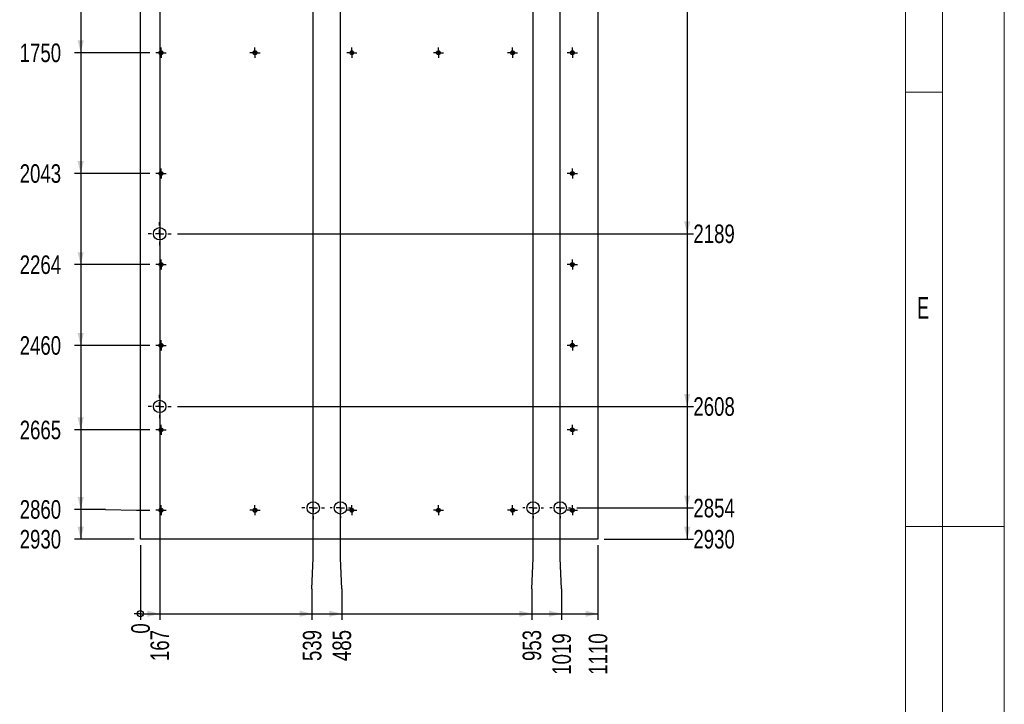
# Model space of a CAD drawing. Header units: millimetres. Extents: x 0 to 841, y 0 to 594.
# Tile 52 of 56: x 682 to 841, y 268 to 379. Entities that reach past the tile are written whole.
import ezdxf

# ---------------------------------------------------------------- set-up
doc = ezdxf.new("R2010")
doc.units = ezdxf.units.MM
doc.linetypes.add('CENTERX2', pattern=[20.32, 12.7, -2.54, 2.54, -2.54])
for name, color, linetype in [('COTES', 1, 'Continuous'), ('NOTES', 6, 'Continuous'), ('TRAIT-MIXTES', 3, 'CENTERX2')]:
    doc.layers.add(name, color=color, linetype=linetype)
doc.layers.add('TRAIT-FORT', color=4, linetype='Continuous', lineweight=25)
doc.styles.add('SLDTEXTSTYLE0', font='TXT', dxfattribs={"width": 0.75})
doc.styles.add('SLDTEXTSTYLE3', font='TXT', dxfattribs={"width": 0.605})
doc.dimstyles.new('SLDDIMSTYLE2', dxfattribs={"dimtxt": 3, "dimasz": 0.333333, "dimexe": 0, "dimexo": 0.0625, "dimgap": 0.75, "dimtad": 0, "dimtih": 1, "dimtoh": 1, "dimdec": 0, "dimlfac": 15, "dimrnd": 1e-09, "dimdsep": 46, "dimtxsty": 'SLDTEXTSTYLE0', "dimblk1": 'ORIGIN', "dimblk2": 'ORIGIN', "dimsah": 1, "dimcen": 0.09, "dimadec": 0, "dimazin": 2, "dimtfac": 1, "dimtdec": 0, "dimtofl": 0, "dimtmove": 0, "dimatfit": 3, "dimldrblk": 'ORIGIN', "dimfxl": 1, "dimfrac": 2, "dimtolj": 1, "dimtzin": 12, "dimarcsym": 0})
doc.dimstyles.new('SLDDIMSTYLE3', dxfattribs={"dimtxt": 3, "dimasz": 2, "dimexe": 0, "dimexo": 0.0625, "dimgap": 0.75, "dimtad": 0, "dimtih": 1, "dimtoh": 1, "dimdec": 0, "dimlfac": 15, "dimrnd": 1e-09, "dimzin": 12, "dimdsep": 46, "dimtxsty": 'SLDTEXTSTYLE0', "dimsah": 1, "dimcen": 0.09, "dimadec": 0, "dimazin": 3, "dimtfac": 1, "dimtdec": 0, "dimtofl": 0, "dimtmove": 0, "dimatfit": 3, "dimfxl": 1, "dimfrac": 2, "dimtolj": 1, "dimtzin": 12, "dimarcsym": 0})

# ---------------------------------------------------------------- blocks, each defined once
blk = doc.blocks.new('_D_331')
at = {"layer": 'COTES', "color": 1, "transparency": 16777216}
for p, q in [((691.61, 383.52), (691.61, 373.59)), ((702.78, 373.59), (690.61, 373.59))]:
    blk.add_line(p, q, dxfattribs=at)
blk.add_solid([(691.61, 373.59), (692.11, 375.59), (691.11, 375.59)], dxfattribs=at)
at = {"layer": 'COTES', "color": 1, "transparency": 16777216, "insert": (681.74, 375.07), "char_height": 3, "attachment_point": 1, "style": 'SLDTEXTSTYLE0'}
blk.add_mtext('1750', dxfattribs=at)
blk = doc.blocks.new('_D_332')
at = {"layer": 'COTES', "color": 1, "transparency": 16777216}
for p, q in [((691.61, 373.59), (691.61, 354.05)), ((702.78, 354.05), (690.61, 354.05))]:
    blk.add_line(p, q, dxfattribs=at)
blk.add_solid([(691.61, 354.05), (692.11, 356.05), (691.11, 356.05)], dxfattribs=at)
at = {"layer": 'COTES', "color": 1, "transparency": 16777216, "insert": (681.74, 355.54), "char_height": 3, "attachment_point": 1, "style": 'SLDTEXTSTYLE0'}
blk.add_mtext('2043', dxfattribs=at)
blk = doc.blocks.new('_D_333')
at = {"layer": 'COTES', "color": 1, "transparency": 16777216}
for p, q in [((691.61, 354.05), (691.61, 339.32)), ((702.78, 339.32), (690.61, 339.32))]:
    blk.add_line(p, q, dxfattribs=at)
blk.add_solid([(691.61, 339.32), (692.11, 341.32), (691.11, 341.32)], dxfattribs=at)
at = {"layer": 'COTES', "color": 1, "transparency": 16777216, "insert": (681.74, 340.8), "char_height": 3, "attachment_point": 1, "style": 'SLDTEXTSTYLE0'}
blk.add_mtext('2264', dxfattribs=at)
blk = doc.blocks.new('_D_334')
at = {"layer": 'COTES', "color": 1, "transparency": 16777216}
for p, q in [((691.61, 339.32), (691.61, 326.25)), ((702.78, 326.25), (690.61, 326.25))]:
    blk.add_line(p, q, dxfattribs=at)
blk.add_solid([(691.61, 326.25), (692.11, 328.25), (691.11, 328.25)], dxfattribs=at)
at = {"layer": 'COTES', "color": 1, "transparency": 16777216, "insert": (681.74, 327.74), "char_height": 3, "attachment_point": 1, "style": 'SLDTEXTSTYLE0'}
blk.add_mtext('2460', dxfattribs=at)
blk = doc.blocks.new('_D_335')
at = {"layer": 'COTES', "color": 1, "transparency": 16777216}
for p, q in [((691.61, 326.25), (691.61, 312.59)), ((702.78, 312.59), (690.61, 312.59))]:
    blk.add_line(p, q, dxfattribs=at)
blk.add_solid([(691.61, 312.59), (692.11, 314.59), (691.11, 314.59)], dxfattribs=at)
at = {"layer": 'COTES', "color": 1, "transparency": 16777216, "insert": (681.74, 314.07), "char_height": 3, "attachment_point": 1, "style": 'SLDTEXTSTYLE0'}
blk.add_mtext('2665', dxfattribs=at)
blk = doc.blocks.new('_D_336')
at = {"layer": 'COTES', "color": 1, "transparency": 16777216}
for p, q in [((691.61, 312.59), (691.61, 299.73)), ((695.61, 299.73), (690.61, 299.73)), ((695.61, 299.73), (700.61, 299.59)), ((700.61, 299.59), (702.78, 299.59))]:
    blk.add_line(p, q, dxfattribs=at)
blk.add_solid([(691.61, 299.73), (692.11, 301.73), (691.11, 301.73)], dxfattribs=at)
at = {"layer": 'COTES', "color": 1, "transparency": 16777216, "insert": (681.74, 301.22), "char_height": 3, "attachment_point": 1, "style": 'SLDTEXTSTYLE0'}
blk.add_mtext('2860', dxfattribs=at)
blk = doc.blocks.new('_D_337')
at = {"layer": 'COTES', "color": 1, "transparency": 16777216}
for p, q in [((691.61, 299.73), (691.61, 294.92)), ((700.27, 294.92), (690.61, 294.92))]:
    blk.add_line(p, q, dxfattribs=at)
blk.add_solid([(691.61, 294.92), (692.11, 296.92), (691.11, 296.92)], dxfattribs=at)
at = {"layer": 'COTES', "color": 1, "transparency": 16777216, "insert": (681.74, 296.4), "char_height": 3, "attachment_point": 1, "style": 'SLDTEXTSTYLE0'}
blk.add_mtext('2930', dxfattribs=at)
blk = doc.blocks.new('_D_342')
at = {"layer": 'COTES', "color": 1, "transparency": 16777216}
for p, q in [((789.71, 391.72), (789.71, 344.31)), ((707.24, 344.31), (790.71, 344.31))]:
    blk.add_line(p, q, dxfattribs=at)
blk.add_solid([(789.71, 344.31), (790.21, 346.31), (789.21, 346.31)], dxfattribs=at)
at = {"layer": 'COTES', "color": 1, "transparency": 16777216, "insert": (790.71, 345.8), "char_height": 3, "attachment_point": 1, "style": 'SLDTEXTSTYLE0'}
blk.add_mtext('2189', dxfattribs=at)
blk = doc.blocks.new('_D_343')
at = {"layer": 'COTES', "color": 1, "transparency": 16777216}
for p, q in [((789.71, 344.31), (789.71, 316.37)), ((707.24, 316.37), (790.71, 316.37))]:
    blk.add_line(p, q, dxfattribs=at)
blk.add_solid([(789.71, 316.37), (790.21, 318.37), (789.21, 318.37)], dxfattribs=at)
at = {"layer": 'COTES', "color": 1, "transparency": 16777216, "insert": (790.71, 317.86), "char_height": 3, "attachment_point": 1, "style": 'SLDTEXTSTYLE0'}
blk.add_mtext('2608', dxfattribs=at)
blk = doc.blocks.new('_D_344')
at = {"layer": 'COTES', "color": 1, "transparency": 16777216}
for p, q in [((789.71, 316.37), (789.71, 299.96)), ((771.85, 299.96), (790.71, 299.96))]:
    blk.add_line(p, q, dxfattribs=at)
blk.add_solid([(789.71, 299.96), (790.21, 301.96), (789.21, 301.96)], dxfattribs=at)
at = {"layer": 'COTES', "color": 1, "transparency": 16777216, "insert": (790.71, 301.44), "char_height": 3, "attachment_point": 1, "style": 'SLDTEXTSTYLE0'}
blk.add_mtext('2854', dxfattribs=at)
blk = doc.blocks.new('_D_345')
at = {"layer": 'COTES', "color": 1, "transparency": 16777216}
for p, q in [((789.71, 299.96), (789.71, 294.92)), ((776.27, 294.92), (790.71, 294.92))]:
    blk.add_line(p, q, dxfattribs=at)
blk.add_solid([(789.71, 294.92), (790.21, 296.92), (789.21, 296.92)], dxfattribs=at)
at = {"layer": 'COTES', "color": 1, "transparency": 16777216, "insert": (790.71, 296.4), "char_height": 3, "attachment_point": 1, "style": 'SLDTEXTSTYLE0'}
blk.add_mtext('2930', dxfattribs=at)
blk = doc.blocks.new('_ORIGIN')
at = {"color": 0, "linetype": 'ByBlock', "lineweight": -2}
blk.add_line((0, 0), (-1, 0), dxfattribs=at)
blk.add_circle((0, 0), 0.5, dxfattribs=at)
blk = doc.blocks.new('_D_346')
at = {"layer": 'COTES', "color": 1, "transparency": 16777216}
blk.add_line((701.27, 293.92), (701.27, 281.85), dxfattribs=at)
blk.add_blockref('_ORIGIN', (701.27, 282.85), dxfattribs=at)
at = {"layer": 'COTES', "color": 1, "transparency": 16777216, "insert": (699.78, 279.63), "char_height": 3, "attachment_point": 1, "rotation": 90, "style": 'SLDTEXTSTYLE0'}
blk.add_mtext('0', dxfattribs=at)
blk = doc.blocks.new('_D_347')
at = {"layer": 'COTES', "color": 1, "transparency": 16777216}
for p, q in [((704.38, 470.87), (704.38, 281.85)), ((701.27, 282.85), (704.38, 282.85))]:
    blk.add_line(p, q, dxfattribs=at)
blk.add_solid([(704.38, 282.85), (702.38, 283.35), (702.38, 282.35)], dxfattribs=at)
at = {"layer": 'COTES', "color": 1, "transparency": 16777216, "insert": (702.89, 275.2), "char_height": 3, "attachment_point": 1, "rotation": 90, "style": 'SLDTEXTSTYLE0'}
blk.add_mtext('167', dxfattribs=at)
blk = doc.blocks.new('_D_348')
at = {"layer": 'COTES', "color": 1, "transparency": 16777216}
for p, q in [((729.22, 291.85), (729.22, 482.12)), ((729.01, 286.85), (729.22, 291.85)), ((729.01, 286.85), (729.01, 281.85)), ((704.38, 282.85), (729.01, 282.85))]:
    blk.add_line(p, q, dxfattribs=at)
blk.add_solid([(729.01, 282.85), (727.01, 283.35), (727.01, 282.35)], dxfattribs=at)
at = {"layer": 'COTES', "color": 1, "transparency": 16777216, "insert": (727.53, 275.2), "char_height": 3, "attachment_point": 1, "rotation": 90, "style": 'SLDTEXTSTYLE0'}
blk.add_mtext('539', dxfattribs=at)
blk = doc.blocks.new('_D_349')
at = {"layer": 'COTES', "color": 1, "transparency": 16777216}
for p, q in [((733.62, 291.85), (733.62, 482.29)), ((733.82, 286.85), (733.62, 291.85)), ((733.82, 286.85), (733.82, 281.85)), ((729.01, 282.85), (733.82, 282.85))]:
    blk.add_line(p, q, dxfattribs=at)
blk.add_solid([(733.82, 282.85), (731.82, 283.35), (731.82, 282.35)], dxfattribs=at)
at = {"layer": 'COTES', "color": 1, "transparency": 16777216, "insert": (732.34, 275.2), "char_height": 3, "attachment_point": 1, "rotation": 90, "style": 'SLDTEXTSTYLE0'}
blk.add_mtext('485', dxfattribs=at)
blk = doc.blocks.new('_D_350')
at = {"layer": 'COTES', "color": 1, "transparency": 16777216}
for p, q in [((764.78, 291.85), (764.78, 482.29)), ((764.57, 286.85), (764.78, 291.85)), ((764.57, 286.85), (764.57, 281.85)), ((733.82, 282.85), (764.57, 282.85))]:
    blk.add_line(p, q, dxfattribs=at)
blk.add_solid([(764.57, 282.85), (762.57, 283.35), (762.57, 282.35)], dxfattribs=at)
at = {"layer": 'COTES', "color": 1, "transparency": 16777216, "insert": (763.09, 275.2), "char_height": 3, "attachment_point": 1, "rotation": 90, "style": 'SLDTEXTSTYLE0'}
blk.add_mtext('953', dxfattribs=at)
blk = doc.blocks.new('_D_351')
at = {"layer": 'COTES', "color": 1, "transparency": 16777216}
for p, q in [((769.18, 291.85), (769.18, 482.29)), ((769.38, 286.85), (769.18, 291.85)), ((769.38, 286.85), (769.38, 281.85)), ((764.57, 282.85), (769.38, 282.85))]:
    blk.add_line(p, q, dxfattribs=at)
blk.add_solid([(769.38, 282.85), (767.38, 283.35), (767.38, 282.35)], dxfattribs=at)
at = {"layer": 'COTES', "color": 1, "transparency": 16777216, "insert": (767.9, 272.98), "char_height": 3, "attachment_point": 1, "rotation": 90, "style": 'SLDTEXTSTYLE0'}
blk.add_mtext('1019', dxfattribs=at)
blk = doc.blocks.new('_D_352')
at = {"layer": 'COTES', "color": 1, "transparency": 16777216}
for p, q in [((775.27, 293.92), (775.27, 281.85)), ((769.38, 282.85), (775.27, 282.85))]:
    blk.add_line(p, q, dxfattribs=at)
blk.add_solid([(775.27, 282.85), (773.27, 283.35), (773.27, 282.35)], dxfattribs=at)
at = {"layer": 'COTES', "color": 1, "transparency": 16777216, "insert": (773.78, 272.98), "char_height": 3, "attachment_point": 1, "rotation": 90, "style": 'SLDTEXTSTYLE0'}
blk.add_mtext('1110', dxfattribs=at)
blk = doc.blocks.new('SW_CENTERMARKSYMBOL_229')
at = {"layer": 'TRAIT-MIXTES', "color": 0}
for p, q in [((-0.67, 0), (-0.82, 0)), ((0, 0), (-0.67, 0)), ((0, 0.67), (0, 0.82)), ((0, 0), (0, 0.67)), ((0, 0), (0, -0.67)), ((0, 0), (0.67, 0)), ((0.67, 0), (0.82, 0)), ((0, -0.67), (0, -0.82))]:
    blk.add_line(p, q, dxfattribs=at)
blk = doc.blocks.new('SW_CENTERMARKSYMBOL_230')
at = {"layer": 'TRAIT-MIXTES', "color": 0}
for p, q in [((-0.67, 0), (-0.82, 0)), ((0, 0), (-0.67, 0)), ((0, 0.67), (0, 0.82)), ((0, 0), (0, 0.67)), ((0, 0), (0, -0.67)), ((0, 0), (0.67, 0)), ((0.67, 0), (0.82, 0)), ((0, -0.67), (0, -0.82))]:
    blk.add_line(p, q, dxfattribs=at)
blk = doc.blocks.new('SW_CENTERMARKSYMBOL_231')
at = {"layer": 'TRAIT-MIXTES', "color": 0}
for p, q in [((-0.67, 0), (-0.82, 0)), ((0, 0), (-0.67, 0)), ((0, 0.67), (0, 0.82)), ((0, 0), (0, 0.67)), ((0, 0), (0, -0.67)), ((0, 0), (0.67, 0)), ((0.67, 0), (0.82, 0)), ((0, -0.67), (0, -0.82))]:
    blk.add_line(p, q, dxfattribs=at)
blk = doc.blocks.new('SW_CENTERMARKSYMBOL_232')
at = {"layer": 'TRAIT-MIXTES', "color": 0}
for p, q in [((-0.67, 0), (-0.82, 0)), ((0, 0), (-0.67, 0)), ((0, 0.67), (0, 0.82)), ((0, 0), (0, 0.67)), ((0, 0), (0, -0.67)), ((0, 0), (0.67, 0)), ((0.67, 0), (0.82, 0)), ((0, -0.67), (0, -0.82))]:
    blk.add_line(p, q, dxfattribs=at)
blk = doc.blocks.new('SW_CENTERMARKSYMBOL_233')
at = {"layer": 'TRAIT-MIXTES', "color": 0}
for p, q in [((-0.67, 0), (-0.82, 0)), ((0, 0), (-0.67, 0)), ((0, 0.67), (0, 0.82)), ((0, 0), (0, 0.67)), ((0, 0), (0, -0.67)), ((0, 0), (0.67, 0)), ((0.67, 0), (0.82, 0)), ((0, -0.67), (0, -0.82))]:
    blk.add_line(p, q, dxfattribs=at)
blk = doc.blocks.new('SW_CENTERMARKSYMBOL_234')
at = {"layer": 'TRAIT-MIXTES', "color": 0}
for p, q in [((-0.67, 0), (-0.82, 0)), ((0, 0), (-0.67, 0)), ((0, 0.67), (0, 0.82)), ((0, 0), (0, 0.67)), ((0, 0), (0, -0.67)), ((0, 0), (0.67, 0)), ((0.67, 0), (0.82, 0)), ((0, -0.67), (0, -0.82))]:
    blk.add_line(p, q, dxfattribs=at)
blk = doc.blocks.new('SW_CENTERMARKSYMBOL_235')
at = {"layer": 'TRAIT-MIXTES', "color": 0}
for p, q in [((-0.67, 0), (-0.82, 0)), ((0, 0), (-0.67, 0)), ((0, 0.67), (0, 0.82)), ((0, 0), (0, 0.67)), ((0, 0), (0, -0.67)), ((0, 0), (0.67, 0)), ((0.67, 0), (0.82, 0)), ((0, -0.67), (0, -0.82))]:
    blk.add_line(p, q, dxfattribs=at)
blk = doc.blocks.new('SW_CENTERMARKSYMBOL_236')
at = {"layer": 'TRAIT-MIXTES', "color": 0}
for p, q in [((-0.67, 0), (-0.82, 0)), ((0, 0), (-0.67, 0)), ((0, 0.67), (0, 0.82)), ((0, 0), (0, 0.67)), ((0, 0), (0, -0.67)), ((0, 0), (0.67, 0)), ((0.67, 0), (0.82, 0)), ((0, -0.67), (0, -0.82))]:
    blk.add_line(p, q, dxfattribs=at)
blk = doc.blocks.new('SW_CENTERMARKSYMBOL_237')
at = {"layer": 'TRAIT-MIXTES', "color": 0}
for p, q in [((-0.67, 0), (-0.82, 0)), ((0, 0), (-0.67, 0)), ((0, 0.67), (0, 0.82)), ((0, 0), (0, 0.67)), ((0, 0), (0, -0.67)), ((0, 0), (0.67, 0)), ((0.67, 0), (0.82, 0)), ((0, -0.67), (0, -0.82))]:
    blk.add_line(p, q, dxfattribs=at)
blk = doc.blocks.new('SW_CENTERMARKSYMBOL_252')
at = {"layer": 'TRAIT-MIXTES', "color": 0}
for p, q in [((-0.67, 0), (-0.82, 0)), ((0, 0), (-0.67, 0)), ((0, 0.67), (0, 0.82)), ((0, 0), (0, 0.67)), ((0, 0), (0, -0.67)), ((0, 0), (0.67, 0)), ((0.67, 0), (0.82, 0)), ((0, -0.67), (0, -0.82))]:
    blk.add_line(p, q, dxfattribs=at)
blk = doc.blocks.new('SW_CENTERMARKSYMBOL_253')
at = {"layer": 'TRAIT-MIXTES', "color": 0}
for p, q in [((-0.67, 0), (-0.82, 0)), ((0, 0), (-0.67, 0)), ((0, 0.67), (0, 0.82)), ((0, 0), (0, 0.67)), ((0, 0), (0, -0.67)), ((0, 0), (0.67, 0)), ((0.67, 0), (0.82, 0)), ((0, -0.67), (0, -0.82))]:
    blk.add_line(p, q, dxfattribs=at)
blk = doc.blocks.new('SW_CENTERMARKSYMBOL_254')
at = {"layer": 'TRAIT-MIXTES', "color": 0}
for p, q in [((-0.67, 0), (-0.82, 0)), ((0, 0), (-0.67, 0)), ((0, 0.67), (0, 0.82)), ((0, 0), (0, 0.67)), ((0, 0), (0, -0.67)), ((0, 0), (0.67, 0)), ((0.67, 0), (0.82, 0)), ((0, -0.67), (0, -0.82))]:
    blk.add_line(p, q, dxfattribs=at)
blk = doc.blocks.new('SW_CENTERMARKSYMBOL_255')
at = {"layer": 'TRAIT-MIXTES', "color": 0}
for p, q in [((-0.67, 0), (-0.82, 0)), ((0, 0), (-0.67, 0)), ((0, 0.67), (0, 0.82)), ((0, 0), (0, 0.67)), ((0, 0), (0, -0.67)), ((0, 0), (0.67, 0)), ((0.67, 0), (0.82, 0)), ((0, -0.67), (0, -0.82))]:
    blk.add_line(p, q, dxfattribs=at)
blk = doc.blocks.new('SW_CENTERMARKSYMBOL_256')
at = {"layer": 'TRAIT-MIXTES', "color": 0}
for p, q in [((-0.67, 0), (-0.82, 0)), ((0, 0), (-0.67, 0)), ((0, 0.67), (0, 0.82)), ((0, 0), (0, 0.67)), ((0, 0), (0, -0.67)), ((0, 0), (0.67, 0)), ((0.67, 0), (0.82, 0)), ((0, -0.67), (0, -0.82))]:
    blk.add_line(p, q, dxfattribs=at)
blk = doc.blocks.new('SW_CENTERMARKSYMBOL_257')
at = {"layer": 'TRAIT-MIXTES', "color": 0}
for p, q in [((-0.67, 0), (-0.82, 0)), ((0, 0), (-0.67, 0)), ((0, 0.67), (0, 0.82)), ((0, 0), (0, 0.67)), ((0, 0), (0, -0.67)), ((0, 0), (0.67, 0)), ((0.67, 0), (0.82, 0)), ((0, -0.67), (0, -0.82))]:
    blk.add_line(p, q, dxfattribs=at)
blk = doc.blocks.new('SW_CENTERMARKSYMBOL_258')
at = {"layer": 'TRAIT-MIXTES', "color": 0}
for p, q in [((-0.67, 0), (-0.82, 0)), ((0, 0), (-0.67, 0)), ((0, 0.67), (0, 0.82)), ((0, 0), (0, 0.67)), ((0, 0), (0, -0.67)), ((0, 0), (0.67, 0)), ((0.67, 0), (0.82, 0)), ((0, -0.67), (0, -0.82))]:
    blk.add_line(p, q, dxfattribs=at)
blk = doc.blocks.new('SW_CENTERMARKSYMBOL_259')
at = {"layer": 'TRAIT-MIXTES', "color": 0}
for p, q in [((-0.67, 0), (-0.82, 0)), ((0, 0), (-0.67, 0)), ((0, 0.67), (0, 0.82)), ((0, 0), (0, 0.67)), ((0, 0), (0, -0.67)), ((0, 0), (0.67, 0)), ((0.67, 0), (0.82, 0)), ((0, -0.67), (0, -0.82))]:
    blk.add_line(p, q, dxfattribs=at)
blk = doc.blocks.new('SW_CENTERMARKSYMBOL_260')
at = {"layer": 'TRAIT-MIXTES', "color": 0}
for p, q in [((-0.67, 0), (-0.82, 0)), ((0, 0), (-0.67, 0)), ((0, 0.67), (0, 0.82)), ((0, 0), (0, 0.67)), ((0, 0), (0, -0.67)), ((0, 0), (0.67, 0)), ((0.67, 0), (0.82, 0)), ((0, -0.67), (0, -0.82))]:
    blk.add_line(p, q, dxfattribs=at)
blk = doc.blocks.new('SW_CENTERMARKSYMBOL_261')
at = {"layer": 'TRAIT-MIXTES', "color": 0}
for p, q in [((-0.67, 0), (-0.82, 0)), ((0, 0), (-0.67, 0)), ((0, 0.67), (0, 0.82)), ((0, 0), (0, 0.67)), ((0, 0), (0, -0.67)), ((0, 0), (0.67, 0)), ((0.67, 0), (0.82, 0)), ((0, -0.67), (0, -0.82))]:
    blk.add_line(p, q, dxfattribs=at)
blk = doc.blocks.new('SW_CENTERMARKSYMBOL_262')
at = {"layer": 'TRAIT-MIXTES', "color": 0}
for p, q in [((-0.67, 0), (-0.82, 0)), ((0, 0), (-0.67, 0)), ((0, 0.67), (0, 0.82)), ((0, 0), (0, 0.67)), ((0, 0), (0, -0.67)), ((0, 0), (0.67, 0)), ((0.67, 0), (0.82, 0)), ((0, -0.67), (0, -0.82))]:
    blk.add_line(p, q, dxfattribs=at)
blk = doc.blocks.new('SW_CENTERMARKSYMBOL_274')
at = {"layer": 'TRAIT-MIXTES', "color": 0}
for p, q in [((0, 1.33), (0, 1.87)), ((-1.33, 0), (-1.87, 0)), ((0, 0), (-0.67, 0)), ((0, 0), (0, 0.67)), ((0, 0), (0, -0.67)), ((0, 0), (0.67, 0)), ((1.33, 0), (1.87, 0)), ((0, -1.33), (0, -1.87))]:
    blk.add_line(p, q, dxfattribs=at)
blk = doc.blocks.new('SW_CENTERMARKSYMBOL_275')
at = {"layer": 'TRAIT-MIXTES', "color": 0}
for p, q in [((0, 1.33), (0, 1.87)), ((-1.33, 0), (-1.87, 0)), ((0, 0), (-0.67, 0)), ((0, 0), (0, 0.67)), ((0, 0), (0, -0.67)), ((0, 0), (0.67, 0)), ((1.33, 0), (1.87, 0)), ((0, -1.33), (0, -1.87))]:
    blk.add_line(p, q, dxfattribs=at)
blk = doc.blocks.new('SW_CENTERMARKSYMBOL_276')
at = {"layer": 'TRAIT-MIXTES', "color": 0}
for p, q in [((0, 1.33), (0, 1.83)), ((-1.33, 0), (-1.83, 0)), ((0, 0), (-0.67, 0)), ((0, 0), (0, 0.67)), ((0, 0), (0, -0.67)), ((0, 0), (0.67, 0)), ((1.33, 0), (1.83, 0)), ((0, -1.33), (0, -1.83))]:
    blk.add_line(p, q, dxfattribs=at)
blk = doc.blocks.new('SW_CENTERMARKSYMBOL_277')
at = {"layer": 'TRAIT-MIXTES', "color": 0}
for p, q in [((0, 1.33), (0, 1.67)), ((-1.33, 0), (-1.67, 0)), ((0, 0), (-0.67, 0)), ((0, 0), (0, 0.67)), ((0, 0), (0, -0.67)), ((0, 0), (0.67, 0)), ((1.33, 0), (1.67, 0)), ((0, -1.33), (0, -1.67))]:
    blk.add_line(p, q, dxfattribs=at)
blk = doc.blocks.new('SW_CENTERMARKSYMBOL_278')
at = {"layer": 'TRAIT-MIXTES', "color": 0}
for p, q in [((0, 1.33), (0, 1.67)), ((-1.33, 0), (-1.67, 0)), ((0, 0), (-0.67, 0)), ((0, 0), (0, 0.67)), ((0, 0), (0, -0.67)), ((0, 0), (0.67, 0)), ((1.33, 0), (1.67, 0)), ((0, -1.33), (0, -1.67))]:
    blk.add_line(p, q, dxfattribs=at)
blk = doc.blocks.new('SW_CENTERMARKSYMBOL_279')
at = {"layer": 'TRAIT-MIXTES', "color": 0}
for p, q in [((0, 1.33), (0, 1.67)), ((-1.33, 0), (-1.67, 0)), ((0, 0), (-0.67, 0)), ((0, 0), (0, 0.67)), ((0, 0), (0, -0.67)), ((0, 0), (0.67, 0)), ((1.33, 0), (1.67, 0)), ((0, -1.33), (0, -1.67))]:
    blk.add_line(p, q, dxfattribs=at)

msp = doc.modelspace()

# ---------------------------------------------------------------- linework, layer by layer
at = {"color": 7, "linetype": 'Continuous', "lineweight": 18}
for p, q in [((841.00104, -0.05693), (841.00104, 593.94307)), ((831.00104, 9.94307), (831.00104, 583.94307)), ((825.00104, 15.94307), (825.00104, 577.94307)), ((831.00104, 367.19307), (825.00104, 367.19307)), ((831.00104, 296.94307), (825.00104, 296.94307)), ((841.00104, 296.94307), (831.00104, 296.94307))]:
    msp.add_line(p, q, dxfattribs=at)
at = {"layer": 'TRAIT-FORT', "color": 4, "linetype": 'Continuous', "lineweight": 25}
for p, q in [((701.26733, 294.91898), (701.26733, 490.25232)), ((775.266, 490.25232), (775.266, 294.91898)), ((775.266, 294.91898), (701.26733, 294.91898))]:
    msp.add_line(p, q, dxfattribs=at)
for centre, radius in [((704.59933, 373.58565), 0.31333), ((704.59933, 373.58565), 0.15), ((719.79933, 373.58565), 0.31333), ((719.79933, 373.58565), 0.15), ((735.466, 373.58565), 0.31333), ((735.466, 373.58565), 0.15), ((749.466, 373.58565), 0.31333), ((749.466, 373.58565), 0.15), ((761.466, 373.58565), 0.31333), ((761.466, 373.58565), 0.15), ((771.13266, 373.58565), 0.31333), ((771.13266, 373.58565), 0.15), ((704.59933, 354.05232), 0.31333), ((704.59933, 354.05232), 0.15), ((771.13266, 354.05232), 0.31333), ((771.13266, 354.05232), 0.15), ((704.37765, 344.30908), 1), ((704.59933, 339.31898), 0.31333), ((704.59933, 339.31898), 0.15), ((771.13266, 339.31898), 0.31333), ((771.13266, 339.31898), 0.15), ((704.59933, 326.25232), 0.31333), ((771.13266, 326.25232), 0.31333), ((704.59933, 326.25232), 0.15), ((771.13266, 326.25232), 0.15), ((704.37765, 316.36999), 1), ((704.59933, 312.58565), 0.31333), ((704.59933, 312.58565), 0.15), ((771.13266, 312.58565), 0.31333), ((771.13266, 312.58565), 0.15), ((704.59933, 299.58565), 0.31333), ((704.59933, 299.58565), 0.15), ((719.79933, 299.58565), 0.31333), ((719.79933, 299.58565), 0.15), ((729.21732, 299.95749), 1), ((733.61999, 299.95749), 1), ((735.466, 299.58565), 0.31333), ((735.466, 299.58565), 0.15), ((749.466, 299.58565), 0.31333), ((749.466, 299.58565), 0.15), ((761.466, 299.58565), 0.31333), ((761.466, 299.58565), 0.15), ((764.77731, 299.95749), 1), ((769.17998, 299.95749), 1), ((771.13266, 299.58565), 0.31333), ((771.13266, 299.58565), 0.15)]:
    msp.add_circle(centre, radius, dxfattribs=at)

# ---------------------------------------------------------------- block references
at = {"layer": 'TRAIT-MIXTES', "color": 3}
for name, p in [('SW_CENTERMARKSYMBOL_262', (704.59933, 373.58565)), ('SW_CENTERMARKSYMBOL_261', (719.79933, 373.58565)), ('SW_CENTERMARKSYMBOL_260', (735.466, 373.58565)), ('SW_CENTERMARKSYMBOL_259', (749.466, 373.58565)), ('SW_CENTERMARKSYMBOL_258', (761.466, 373.58565)), ('SW_CENTERMARKSYMBOL_237', (771.13266, 373.58565)), ('SW_CENTERMARKSYMBOL_236', (704.59933, 354.05232)), ('SW_CENTERMARKSYMBOL_229', (771.13266, 354.05232)), ('SW_CENTERMARKSYMBOL_274', (704.37765, 344.30908)), ('SW_CENTERMARKSYMBOL_235', (704.59933, 339.31898)), ('SW_CENTERMARKSYMBOL_230', (771.13266, 339.31898)), ('SW_CENTERMARKSYMBOL_234', (704.59933, 326.25232)), ('SW_CENTERMARKSYMBOL_231', (771.13266, 326.25232)), ('SW_CENTERMARKSYMBOL_275', (704.37765, 316.36999)), ('SW_CENTERMARKSYMBOL_233', (704.59933, 312.58565)), ('SW_CENTERMARKSYMBOL_232', (771.13266, 312.58565)), ('SW_CENTERMARKSYMBOL_276', (729.21732, 299.95749)), ('SW_CENTERMARKSYMBOL_277', (733.61999, 299.95749)), ('SW_CENTERMARKSYMBOL_278', (764.77731, 299.95749)), ('SW_CENTERMARKSYMBOL_279', (769.17998, 299.95749)), ('SW_CENTERMARKSYMBOL_257', (704.59933, 299.58565)), ('SW_CENTERMARKSYMBOL_256', (719.79933, 299.58565)), ('SW_CENTERMARKSYMBOL_255', (735.466, 299.58565)), ('SW_CENTERMARKSYMBOL_254', (749.466, 299.58565)), ('SW_CENTERMARKSYMBOL_253', (761.466, 299.58565)), ('SW_CENTERMARKSYMBOL_252', (771.13266, 299.58565))]:
    msp.add_blockref(name, p, dxfattribs=at)

# ---------------------------------------------------------------- texts
at = {"layer": 'NOTES', "color": 211, "insert": (826.93437, 334.0687), "char_height": 3.5, "attachment_point": 1, "style": 'SLDTEXTSTYLE3'}
msp.add_mtext('E', dxfattribs=at)

# ---------------------------------------------------------------- dimensions: what is measured, and where the dimension line sits
at = {"layer": 'COTES', "color": 1}
for feature_location, offset, dtype, origin, dimstyle, picture, middle in [((703.78266, 373.58565), (-13.17706, 0), 0, (701.26733, 490.25232), 'SLDDIMSTYLE3', '_D_331', (686.17227, 373.58565)), ((703.78266, 354.05232), (-13.17706, 0), 0, (701.26733, 490.25232), 'SLDDIMSTYLE3', '_D_332', (686.17227, 354.05232)), ((703.78266, 339.31898), (-13.17706, 0), 0, (701.26733, 490.25232), 'SLDDIMSTYLE3', '_D_333', (686.17227, 339.31898)), ((703.78266, 326.25232), (-13.17706, 0), 0, (701.26733, 490.25232), 'SLDDIMSTYLE3', '_D_334', (686.17227, 326.25232)), ((703.78266, 312.58565), (-13.17706, 0), 0, (701.26733, 490.25232), 'SLDDIMSTYLE3', '_D_335', (686.17227, 312.58565)), ((703.78266, 299.58565), (-13.17706, 0.14346), 0, (701.26733, 490.25232), 'SLDDIMSTYLE3', '_D_336', (686.17227, 299.72911)), ((701.26733, 294.91898), (-10.66173, 0), 0, (701.26733, 490.25232), 'SLDDIMSTYLE3', '_D_337', (686.17227, 294.91898)), ((706.24432, 344.30908), (84.46538, 0), 0, (775.266, 490.25232), 'SLDDIMSTYLE3', '_D_342', (795.14303, 344.30908)), ((706.24432, 316.36999), (84.46538, 0), 0, (775.266, 490.25232), 'SLDDIMSTYLE3', '_D_343', (795.14303, 316.36999)), ((770.84665, 299.95749), (19.86305, 0), 0, (775.266, 490.25232), 'SLDDIMSTYLE3', '_D_344', (795.14303, 299.95749)), ((775.266, 294.91898), (15.4437, 0), 0, (775.266, 490.25232), 'SLDDIMSTYLE3', '_D_345', (795.14303, 294.91898)), ((733.61999, 483.28744), (0.20372, -201.43916), 1, (701.26733, 294.91898), 'SLDDIMSTYLE3', '_D_349', (733.82372, 278.52328)), ((764.77731, 483.28744), (-0.20372, -201.43916), 1, (701.26733, 294.91898), 'SLDDIMSTYLE3', '_D_350', (764.57358, 278.52328)), ((769.17998, 483.28744), (0.20372, -201.43916), 1, (701.26733, 294.91898), 'SLDDIMSTYLE3', '_D_351', (769.38371, 277.41495)), ((729.21732, 483.12078), (-0.20372, -201.27249), 1, (701.26733, 294.91898), 'SLDDIMSTYLE3', '_D_348', (729.01359, 278.52328)), ((704.37765, 471.86828), (0, -190.02), 1, (701.26733, 294.91898), 'SLDDIMSTYLE3', '_D_347', (704.37765, 278.52328)), ((701.2673302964, 294.9189818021), (0, -13.0706995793), 1, (701.2673302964, 294.9189818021), 'SLDDIMSTYLE2', '_D_346', (701.2673302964, 280.7399488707)), ((775.266, 294.91898), (0, -13.0707), 1, (701.26733, 294.91898), 'SLDDIMSTYLE3', '_D_352', (775.266, 277.41495))]:
    dim = msp.add_ordinate_dim(feature_location=feature_location, offset=offset, dtype=dtype, origin=origin, dimstyle=dimstyle, dxfattribs=at)
    dim.commit()
    dim.dimension.update_dxf_attribs({"geometry": picture, "text_midpoint": middle})

doc.saveas('drawing.dxf')
